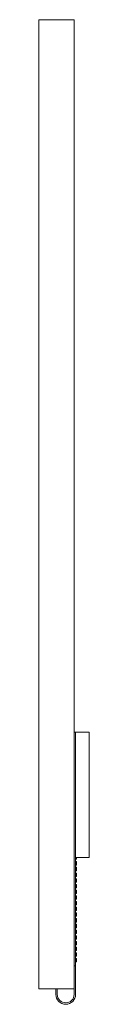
# Paper-space layout '_Right' of a CAD drawing. Header units: millimetres. Extents: x -3.1 to 1.3, y -46.1 to 40.3.
import ezdxf

# ---------------------------------------------------------------- set-up
doc = ezdxf.new("R2010")
doc.units = ezdxf.units.MM

psp = doc.layouts.new('_Right')

# ---------------------------------------------------------------- linework, layer by layer
at = {"color": 7, "linetype": 'Continuous', "lineweight": 15}
for p, q in [((-3.1, 40.3), (0, 40.3)), ((-3.1, 40.3), (-3.1, -44.7)), ((0, 40.3), (0, -44.7)), ((1.334, -22.2), (0, -22.2)), ((0.004, -45.2), (0.004, -22.2)), ((0.134, -45.2), (0.134, -22.2)), ((1.334, -22.2), (1.334, -33.2)), ((1.334, -33.2), (0.134, -33.2)), ((0.204, -33.35), (0.134, -33.35)), ((0.204, -33.55), (0.134, -33.55)), ((0.204, -33.2), (0.204, -33.35)), ((0.204, -33.55), (0.204, -33.85)), ((0.204, -33.85), (0.134, -33.85)), ((0.204, -34.05), (0.134, -34.05)), ((0.204, -34.35), (0.134, -34.35)), ((0.204, -34.05), (0.204, -34.35)), ((0.204, -34.55), (0.134, -34.55)), ((0.204, -34.85), (0.134, -34.85)), ((0.204, -35.05), (0.134, -35.05)), ((0.204, -35.35), (0.134, -35.35)), ((0.204, -34.55), (0.204, -34.85)), ((0.204, -35.05), (0.204, -35.35)), ((0.204, -35.55), (0.134, -35.55)), ((0.204, -35.85), (0.134, -35.85)), ((0.204, -36.05), (0.134, -36.05)), ((0.204, -35.55), (0.204, -35.85)), ((0.204, -36.05), (0.204, -36.35)), ((0.204, -36.35), (0.134, -36.35)), ((0.204, -36.55), (0.134, -36.55)), ((0.204, -36.85), (0.134, -36.85)), ((0.204, -37.05), (0.134, -37.05)), ((0.204, -36.55), (0.204, -36.85)), ((0.204, -37.05), (0.204, -37.35)), ((0.204, -37.35), (0.134, -37.35)), ((0.204, -37.55), (0.134, -37.55)), ((0.204, -37.85), (0.134, -37.85)), ((0.204, -37.55), (0.204, -37.85)), ((0.204, -38.05), (0.134, -38.05)), ((0.204, -38.35), (0.134, -38.35)), ((0.204, -38.55), (0.134, -38.55)), ((0.204, -38.85), (0.134, -38.85)), ((0.204, -38.05), (0.204, -38.35)), ((0.204, -38.55), (0.204, -38.85)), ((0.204, -39.05), (0.134, -39.05)), ((0.204, -39.35), (0.134, -39.35)), ((0.204, -39.55), (0.134, -39.55)), ((0.204, -39.05), (0.204, -39.35)), ((0.204, -39.55), (0.204, -39.85)), ((0.204, -39.85), (0.134, -39.85)), ((0.204, -40.05), (0.134, -40.05)), ((0.204, -40.35), (0.134, -40.35)), ((0.204, -40.55), (0.134, -40.55)), ((0.204, -40.05), (0.204, -40.35)), ((0.204, -40.55), (0.204, -40.85)), ((0.204, -40.85), (0.134, -40.85)), ((0.204, -41.05), (0.134, -41.05)), ((0.204, -41.35), (0.134, -41.35)), ((0.204, -41.05), (0.204, -41.35)), ((0.204, -41.55), (0.134, -41.55)), ((0.204, -41.85), (0.134, -41.85)), ((0.204, -42.05), (0.134, -42.05)), ((0.204, -41.55), (0.204, -41.85)), ((0.204, -42.05), (0.204, -42.35)), ((0, -42.7), (0.134, -42.7)), ((0.204, -42.35), (0.134, -42.35)), ((-3.1, -44.7), (0, -44.7)), ((-1.6, -44.7), (-1.6, -45.2)), ((-1.47, -44.7), (-1.47, -45.2))]:
    psp.add_line(p, q, dxfattribs=at)
for radius in [0.867, 0.737]:
    psp.add_arc((-0.733, -45.2), radius, 180, 0, dxfattribs=at)

doc.saveas('drawing.dxf')
